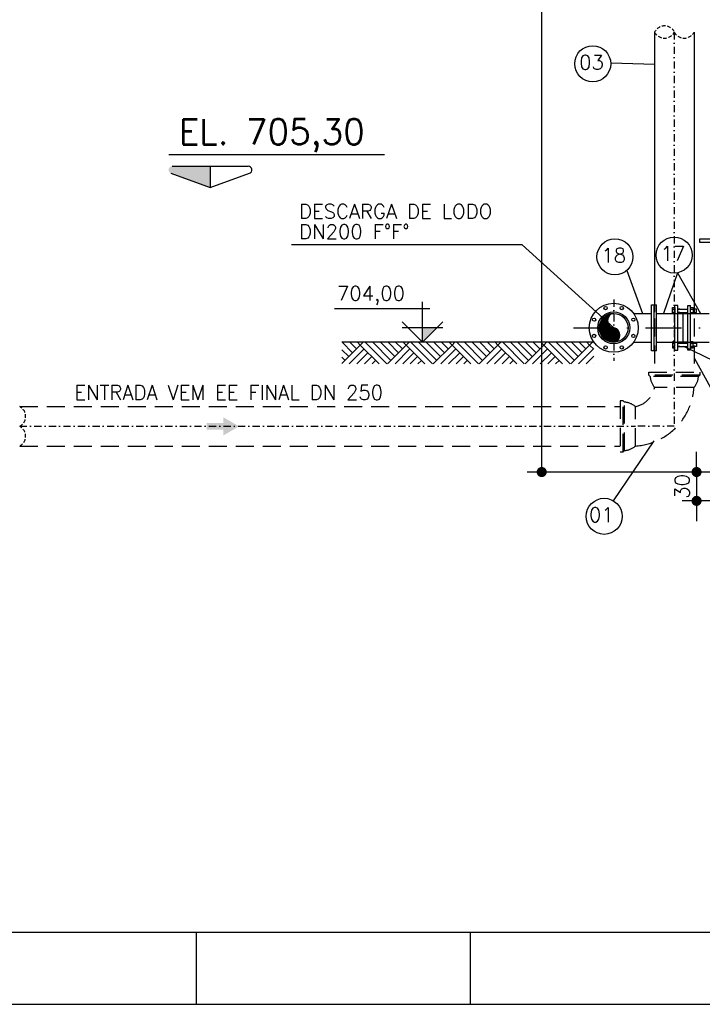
# Model space of a CAD drawing. Extents: x -5456 to -1251, y -1111 to 1859.
# Tile 1 of 24: x -4529 to -4055, y -1111 to -428. Entities that reach past the tile are written whole.
import ezdxf

# ---------------------------------------------------------------- set-up
doc = ezdxf.new("R2010")
doc.units = 0
doc.header["$LTSCALE"] = 10
doc.header["$MEASUREMENT"] = 0
for name, pattern in [('CENTERX2', [101.6, 63.5, -12.7, 12.7, -12.7]), ('DASHDOT', [1, 0.5, -0.25, 0, -0.25]), ('HIDDEN', [0.375, 0.25, -0.125])]:
    doc.linetypes.add(name, pattern=pattern)
doc.layers.get('0').update_dxf_attribs({"linetype": 'CONTINUOUS'})
doc.layers.get('DEFPOINTS').update_dxf_attribs({"linetype": 'CONTINUOUS'})
for name, color, linetype in [('BAR-EIXOS', 9, 'DASHDOT'), ('BAR-PECAS', 3, 'CONTINUOUS'), ('EIXO', 7, 'DASHDOT'), ('ELEVAÇÃO', 2, 'CONTINUOUS'), ('FLANGE', 9, 'CONTINUOUS'), ('PADRÃO', 5, 'CONTINUOUS'), ('PAREDES', 5, 'CONTINUOUS'), ('RELAÇÀO', 2, 'CONTINUOUS'), ('TUBULACAO', 2, 'CONTINUOUS')]:
    doc.layers.add(name, color=color, linetype=linetype)
doc.styles.add('ROMANS', font='romans.shx')
doc.dimstyles.new('DIM1', dxfattribs={"dimtxt": 10, "dimasz": 7, "dimexe": 10, "dimexo": 20, "dimgap": 5, "dimtad": 1, "dimdec": 0, "dimzin": 0, "dimdsep": 46, "dimtxsty": 'ROMANS', "dimblk": 'DOT', "dimblk1": 'DOT', "dimblk2": 'DOT', "dimsah": 1, "dimcen": 0, "dimclrd": 6, "dimclre": 6, "dimclrt": 2, "dimadec": 0, "dimazin": 0, "dimtfac": 1e-07, "dimtdec": 0, "dimtix": 1, "dimtmove": 2, "dimatfit": 3, "dimldrblk": 'DOT', "dimfxl": 0, "dimtolj": 1, "dimtzin": 0, "dimarcsym": 0})

# ---------------------------------------------------------------- blocks, each defined once
blk = doc.blocks.new('DOT')
at = {"color": 0, "linetype": 'ByBlock'}
blk.add_line((-0.5, 0), (-1, 0), dxfattribs=at)
at = {"color": 0, "linetype": 'ByBlock', "const_width": 0.5}
blk.add_lwpolyline([(-0.25, 0, 1), (0.25, 0, 1)], format="xyb", close=True, dxfattribs=at)
blk = doc.blocks.new('*D126')
at = {"color": 9, "lineweight": -2}
for p, q in [((-4033.4, -31.58), (-4176.46, -31.58)), ((-4166.46, -734.58), (-4166.46, -38.58)), ((-4033.4, -741.58), (-4176.46, -741.58))]:
    blk.add_line(p, q, dxfattribs=at)
at = {"layer": 'DEFPOINTS', "color": 0}
for p in [(-4166.46, -31.58), (-4013.4, -31.58), (-4013.4, -741.58)]:
    blk.add_point(p, dxfattribs=at)
at = {"color": 9, "lineweight": -2, "xscale": 7, "yscale": 7, "zscale": 7}
for p, rotation in [((-4166.46, -31.58), 90), ((-4166.46, -741.58), 270)]:
    blk.add_blockref('DOT', p, dxfattribs=dict(at, rotation=rotation))
at = {"color": 3, "insert": (-4176.46, -386.58), "char_height": 10, "attachment_point": 5, "rotation": 90, "style": 'ROMANS'}
blk.add_mtext('\\A1;715', dxfattribs=at)
blk = doc.blocks.new('_DOT')
at = {"color": 0, "linetype": 'ByBlock'}
blk.add_line((-0.5, 0), (-1, 0), dxfattribs=at)
at = {"color": 0, "linetype": 'ByBlock', "const_width": 0.5}
blk.add_lwpolyline([(-0.25, 0, 1), (0.25, 0, 1)], format="xyb", close=True, dxfattribs=at)
blk = doc.blocks.new('*D168')
at = {"color": 9, "lineweight": -2}
for p, q in [((-4059.04, -734.58), (-4059.04, -727.58)), ((-4041.06, -741.58), (-4069.04, -741.58)), ((-4059.04, -741.58), (-4059.04, -761.58)), ((-4039.64, -761.58), (-4069.04, -761.58)), ((-4059.04, -768.58), (-4059.04, -775.58))]:
    blk.add_line(p, q, dxfattribs=at)
at = {"layer": 'DEFPOINTS', "color": 0}
for p in [(-4021.06, -741.58), (-4059.04, -761.58), (-4019.64, -761.58)]:
    blk.add_point(p, dxfattribs=at)
at = {"color": 9, "lineweight": -2, "xscale": 7, "yscale": 7, "zscale": 7}
for p, rotation in [((-4059.04, -741.58), 270), ((-4059.04, -761.58), 90)]:
    blk.add_blockref('DOT', p, dxfattribs=dict(at, rotation=rotation))
at = {"color": 3, "insert": (-4069.04, -751.58), "char_height": 10, "attachment_point": 5, "rotation": 90, "style": 'ROMANS'}
blk.add_mtext('\\A1;30', dxfattribs=at)

msp = doc.modelspace()

# ---------------------------------------------------------------- hatches: boundary and pattern name
h = msp.add_hatch()
h.set_pattern_fill('ANSI31', color=9, scale=0.4, style=0)
h.set_pattern_definition([(45, (-1935.371713, 1908.41366), (-0.03535533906, 0.03535533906), [])])
edge = h.paths.add_edge_path()
edge.add_ellipse((-4116.54, -636.58), major_axis=(0, -5), ratio=0.842189, start_angle=180, end_angle=360, ccw=False)
edge.add_arc((-4116.54, -641.58), 10, 90, 180)
edge.add_arc((-4116.54, -641.58), 10, 180, 270)
edge.add_line((-4116.54, -651.58), (-4116.54, -641.58))
edge = h.paths.add_edge_path()
edge.add_ellipse((-4116.54, -646.58), major_axis=(0, -5), ratio=0.842189, start_angle=0, end_angle=180)
edge.add_line((-4116.54, -641.58), (-4116.54, -651.58))
at = {"linetype": 'Continuous'}
msp.add_hatch(color=1, dxfattribs=at).paths.add_polyline_path([(-4387.42, -712.15), (-4387.42, -716.27), (-4376.4, -709.9), (-4387.42, -703.54), (-4387.42, -707.65), (-4398.97, -707.65), (-4398.97, -712.15)])
at = {"layer": 'ELEVAÇÃO'}
msp.add_hatch(color=256, dxfattribs=at).paths.add_polyline_path([(-4249.09, -641.44), (-4238.95, -641.44), (-4249.09, -651.58)])
at = {"layer": 'PAREDES'}
h = msp.add_hatch(dxfattribs=at)
h.set_pattern_fill('AR-PARQ1', color=9, scale=1.875, angle=45, style=0)
h.set_pattern_definition([(45, (-8206.173, 3833.013), (31.819805, 3e-15), [22.5, -22.5]), (45, (-8208.825, 3835.665), (31.819805, 3e-15), [22.5, -22.5]), (45, (-8211.477, 3838.317), (31.819805, 3e-15), [22.5, -22.5]), (45, (-8214.128, 3840.968), (31.819805, 3e-15), [22.5, -22.5]), (45, (-8216.78, 3843.62), (31.819805, 3e-15), [22.5, -22.5]), (45, (-8219.431, 3846.272), (31.819805, 3e-15), [22.5, -22.5]), (45, (-8222.083, 3848.923), (31.819805, 3e-15), [22.5, -22.5]), (135, (-8190.263, 3848.923), (-31.819805, -3e-15), [22.5, -22.5]), (135, (-8187.612, 3851.575), (-31.819805, -3e-15), [22.5, -22.5]), (135, (-8184.96, 3854.227), (-31.819805, -3e-15), [22.5, -22.5]), (135, (-8182.308, 3856.878), (-31.819805, -3e-15), [22.5, -22.5]), (135, (-8179.657, 3859.53), (-31.819805, -3e-15), [22.5, -22.5]), (135, (-8177.005, 3862.182), (-31.819805, -3e-15), [22.5, -22.5]), (135, (-8174.353, 3864.833), (-31.819805, -3e-15), [22.5, -22.5])])
h.paths.add_polyline_path([(-4130.29, -651.58), (-4130.29, -666.58), (-4305.04, -666.58), (-4305.04, -651.58)])
at = {"layer": 'RELAÇÀO', "ltscale": 0.2}
msp.add_hatch(color=2, dxfattribs=at).paths.add_polyline_path([(-4396.39, -529.6), (-4396.4, -544.22), (-4423.64, -534.43, -0.841128), (-4422.79, -529.58)])

# ---------------------------------------------------------------- linework, layer by layer
at = {"color": 9}
for p, q in [((-4118.45, -457.94), (-4088.02, -458.7)), ((-4179.97, -584.04), (-4339.99, -584.04)), ((-4116.54, -641.58), (-4179.97, -584.04)), ((-4107.47, -601.79), (-4096.55, -631.58)), ((-4072.18, -603.4), (-4081.94, -631.58)), ((-4072.18, -603.4), (-4056.28, -631.58)), ((-4068.17, -654.3), (-4040.4, -667.68)), ((-4060.48, -662.86), (-4036.26, -706.89)), ((-4088.8, -720.01), (-4116.86, -761.55))]:
    msp.add_line(p, q, dxfattribs=at)
at = {"color": 9, "linetype": 'DASHDOT'}
msp.add_line((-4116.54, -622.03), (-4116.54, -664.44), dxfattribs=at)
at = {"color": 9, "linetype": 'DASHDOT', "ltscale": 5}
msp.add_line((-4144.52, -641.58), (-3834.09, -641.58), dxfattribs=at)
at = {"color": 9}
for centre in [(-4131.1, -458.5), (-4115.67, -592.36), (-4074.61, -591.14), (-4123.17, -772.28)]:
    msp.add_circle(centre, 12.5, dxfattribs=at)
at = {"color": 2}
msp.add_circle((-4116.54, -641.58), 10, dxfattribs=at)
at = {"color": 7, "linetype": 'HIDDEN'}
for centre, start, end in [((-4081.22, -440.03), 29.49786, 154.026), ((-4081.33, -433.04), 207.73593, 332.26407), ((-4067.63, -433.04), 207.73593, 332.26407), ((-4532.19, -703.03), 297.73593, 62.26407), ((-4532.19, -716.73), 297.73593, 62.26407)]:
    msp.add_arc(centre, 7.74, start, end, dxfattribs=at)
at = {"color": 51}
for centre, start_param, end_param in [((-4116.54, -636.58), 3.141593, 6.283185), ((-4116.54, -646.58), 0, 3.141593)]:
    msp.add_ellipse(centre, major_axis=(0, -5), ratio=0.842189, start_param=start_param, end_param=end_param, dxfattribs=at)
at = {"layer": 'BAR-EIXOS'}
for p, q in [((-4074.48, -436.64), (-4074.48, -632.88)), ((-4074.48, -632.88), (-4074.48, -682.88)), ((-4074.48, -682.88), (-4074.48, -709.88)), ((-4528.59, -709.88), (-4101.48, -709.88)), ((-4074.48, -709.88), (-4101.48, -709.88))]:
    msp.add_line(p, q, dxfattribs=at)
at = {"layer": 'BAR-PECAS'}
for p, q in [((-4088.18, -436.64), (-4088.18, -630.68)), ((-4060.78, -436.64), (-4060.78, -630.68))]:
    msp.add_line(p, q, dxfattribs=at)
at = {"layer": 'BAR-PECAS', "linetype": 'HIDDEN', "ltscale": 5}
for p, q in [((-4088.18, -635.08), (-4088.18, -672.33)), ((-4060.78, -635.08), (-4060.78, -672.33)), ((-4056.83, -674.31), (-4092.13, -674.31)), ((-4057.76, -675.24), (-4091.2, -675.24)), ((-4528.59, -696.18), (-4112.03, -696.18)), ((-4110.06, -727.53), (-4110.06, -692.23)), ((-4109.13, -726.6), (-4109.13, -693.16)), ((-4528.59, -723.58), (-4112.03, -723.58))]:
    msp.add_line(p, q, dxfattribs=at)
for points in [[(-4092.13, -672.33), (-4056.83, -672.33), (-4056.83, -674.31), (-4057.76, -675.24, -0.181063), (-4060.78, -682.88), (-4088.18, -682.88, -0.181063), (-4091.2, -675.24), (-4092.13, -674.31)], [(-4112.03, -692.23), (-4112.03, -727.53), (-4110.06, -727.53), (-4109.13, -726.6, 0.181063), (-4101.48, -723.58), (-4101.48, -696.18, 0.181063), (-4109.13, -693.16), (-4110.06, -692.23)]]:
    msp.add_lwpolyline(points, format="xyb", close=True, dxfattribs=at)
for radius, start, end in [(43.82, 273.94454, 356.05546), (16.59, 280.46812, 349.53188)]:
    msp.add_arc((-4104.5, -679.87), radius, start, end, dxfattribs=at)
at = {"layer": 'EIXO', "color": 5, "linetype": 'CENTERX2', "ltscale": 1.5}
msp.add_line((-4275.44, -521.58), (-4425.08, -521.58), dxfattribs=at)
at = {"layer": 'ELEVAÇÃO', "color": 3, "linetype": 'Continuous'}
for p, q in [((-4249.09, -651.58), (-4249.09, -623.46)), ((-4244.09, -628.46), (-4310.14, -628.46)), ((-4249.09, -651.58), (-4263.23, -637.44)), ((-4263.23, -641.44), (-4234.95, -641.44)), ((-4249.09, -651.58), (-4234.95, -637.44))]:
    msp.add_line(p, q, dxfattribs=at)
at = {"layer": 'FLANGE', "color": 3}
for p, q in [((-4090.3, -625.58), (-4086.78, -625.58)), ((-4090.3, -657.58), (-4090.3, -625.58)), ((-4088.54, -657.58), (-4088.54, -625.58)), ((-4086.78, -657.58), (-4086.78, -625.58)), ((-4086.78, -657.58), (-4090.3, -657.58))]:
    msp.add_line(p, q, dxfattribs=at)
at = {"layer": 'FLANGE'}
msp.add_circle((-4116.54, -641.58), 17, dxfattribs=at)
at = {"layer": 'PADRÃO', "color": 2}
for p, q in [((-4405.98, -1110.61), (-4405.98, -1060.61)), ((-4215.98, -1110.61), (-4215.98, -1060.61))]:
    msp.add_line(p, q, dxfattribs=at)
msp.add_lwpolyline([(-5455.98, 1859.39), (-5455.98, -1110.61), (-1250.98, -1110.61), (-1250.98, 1859.39), (-5455.98, 1859.39)], dxfattribs=at)
at = {"layer": 'PADRÃO', "color": 1}
msp.add_lwpolyline([(-5330.98, -1060.61), (-1300.98, -1060.61), (-1300.98, 1809.39), (-5330.98, 1809.39)], close=True, dxfattribs=at)
at = {"layer": 'PAREDES'}
msp.add_line((-4130.29, -651.58), (-4305.04, -651.58), dxfattribs=at)
at = {"layer": 'RELAÇÀO', "color": 2}
for p, q in [((-4422.79, -529.58), (-4369.99, -529.62)), ((-4396.39, -529.6), (-4396.4, -544.22)), ((-4423.64, -534.43), (-4396.4, -544.22)), ((-4396.4, -544.22), (-4369.15, -534.48))]:
    msp.add_line(p, q, dxfattribs=at)
msp.add_arc((-4370, -532.12), 2.5, 289.77391, 90.04646, dxfattribs=at)
at = {"layer": 'TUBULACAO', "color": 3}
for p, q in [((-4075.82, -631.89), (-4075.82, -627.61)), ((-4075.82, -627.61), (-4074.04, -627.61)), ((-4075.82, -631.89), (-4075.82, -627.61)), ((-4075.82, -627.61), (-4074.04, -627.61)), ((-4074.04, -657.13), (-4074.04, -626.04)), ((-4072.08, -626.04), (-4074.04, -626.04)), ((-4072.08, -626.04), (-4074.04, -626.04)), ((-4074.04, -657.13), (-4074.04, -626.04)), ((-4074.04, -627.61), (-4074.04, -631.89)), ((-4074.04, -627.61), (-4074.04, -631.89)), ((-4072.08, -657.13), (-4072.08, -626.04)), ((-4072.08, -657.13), (-4072.08, -626.04)), ((-4065.12, -657.13), (-4065.12, -626.04)), ((-4065.12, -626.04), (-4063.16, -626.04)), ((-4063.16, -657.13), (-4063.16, -626.04)), ((-4063.16, -631.89), (-4063.16, -627.61)), ((-4063.16, -627.61), (-4061.38, -627.61)), ((-4061.38, -627.61), (-4061.38, -631.89)), ((-4102.79, -631.58), (-4090.3, -631.58)), ((-4086.78, -631.58), (-4050.42, -631.58)), ((-4075.82, -628.55), (-4074.04, -628.55)), ((-4075.82, -628.55), (-4074.04, -628.55)), ((-4075.82, -630.95), (-4074.04, -630.95)), ((-4075.82, -630.95), (-4074.04, -630.95)), ((-4074.04, -631.89), (-4075.82, -631.89)), ((-4074.04, -631.89), (-4075.82, -631.89)), ((-4072.08, -628.55), (-4065.12, -628.55)), ((-4070.62, -628.55), (-4072.08, -628.55)), ((-4072.08, -630.95), (-4065.12, -630.95)), ((-4070.62, -630.95), (-4072.08, -630.95)), ((-4065.12, -631.6), (-4072.08, -631.6)), ((-4070.62, -631.6), (-4072.08, -631.6)), ((-4068.6, -631.6), (-4068.6, -651.57)), ((-4063.16, -628.55), (-4061.38, -628.55)), ((-4063.16, -630.95), (-4061.38, -630.95)), ((-4061.38, -631.89), (-4063.16, -631.89)), ((-4059.08, -628.55), (-4061.38, -628.55)), ((-4061.38, -630.95), (-4059.08, -630.95)), ((-4059.08, -630.95), (-4059.08, -628.55)), ((-4102.79, -651.58), (-4090.3, -651.58)), ((-4086.78, -651.58), (-4050.42, -651.58)), ((-4074.04, -651.27), (-4075.82, -651.27)), ((-4075.82, -651.27), (-4075.82, -655.55)), ((-4074.04, -651.27), (-4075.82, -651.27)), ((-4075.82, -651.27), (-4075.82, -655.55)), ((-4075.82, -652.21), (-4074.04, -652.21)), ((-4075.82, -652.21), (-4074.04, -652.21)), ((-4075.82, -654.61), (-4074.04, -654.61)), ((-4075.82, -654.61), (-4074.04, -654.61)), ((-4074.04, -655.55), (-4074.04, -651.27)), ((-4074.04, -655.55), (-4074.04, -651.27)), ((-4065.12, -651.57), (-4072.08, -651.57)), ((-4070.62, -651.57), (-4072.08, -651.57)), ((-4072.08, -652.21), (-4065.12, -652.21)), ((-4070.62, -652.21), (-4072.08, -652.21)), ((-4072.08, -654.61), (-4065.12, -654.61)), ((-4070.62, -654.61), (-4072.08, -654.61)), ((-4061.38, -651.27), (-4063.16, -651.27)), ((-4063.16, -651.27), (-4063.16, -655.55)), ((-4063.16, -652.21), (-4061.38, -652.21)), ((-4063.16, -654.61), (-4061.38, -654.61)), ((-4061.38, -655.55), (-4061.38, -651.27)), ((-4061.38, -652.21), (-4059.08, -652.21)), ((-4059.08, -654.61), (-4061.38, -654.61)), ((-4059.08, -652.21), (-4059.08, -654.61)), ((-4075.82, -655.55), (-4074.04, -655.55)), ((-4075.82, -655.55), (-4074.04, -655.55)), ((-4074.04, -657.13), (-4072.08, -657.13)), ((-4074.04, -657.13), (-4072.08, -657.13)), ((-4063.16, -657.13), (-4065.12, -657.13)), ((-4063.16, -655.55), (-4061.38, -655.55))]:
    msp.add_line(p, q, dxfattribs=at)
msp.add_lwpolyline([(-4023.46, -580.15), (-4057.04, -580.15), (-4057.04, -582.15), (-4023.46, -582.15)], dxfattribs=at)
for centre, radius in [((-4122.19, -627.95), 1.15), ((-4110.9, -627.95), 1.15), ((-4130.17, -635.94), 1.15), ((-4116.54, -641.58), 11.1), ((-4102.91, -635.94), 1.15), ((-4130.17, -647.22), 1.15), ((-4102.91, -647.22), 1.15), ((-4122.19, -655.21), 1.15), ((-4110.9, -655.21), 1.15)]:
    msp.add_circle(centre, radius, dxfattribs=at)

# ---------------------------------------------------------------- texts
at = {"color": 2, "style": 'ROMANS'}
for s, p in [('03', (-4140.5, -462.45)), ('18', (-4125.07, -596.3)), ('17', (-4084.01, -595.08)), ('01', (-4133.66, -776.22))]:
    msp.add_text(s, height=10, dxfattribs=at).set_placement(p)
at = {"color": 5, "style": 'ROMANS'}
msp.add_text('EL. 705,30', height=17.5, dxfattribs=at).set_placement((-4418.22, -514.38))
at = {"color": 3, "style": 'ROMANS'}
for s, p in [('DESCARGA DE LODO', (-4334.91, -565.85)), ('DN200 F%%DF%%D', (-4334.77, -579.85)), ('704,00', (-4308.48, -622.67)), ('ENTRADA VEM EE FINAL DN 250', (-4490.77, -691.45))]:
    msp.add_text(s, height=10, dxfattribs=at).set_placement(p)

# ---------------------------------------------------------------- dimensions: what is measured, and where the dimension line sits
at = {"color": 2}
for base, p1, p2, text, picture, middle in [((-4166.46, -31.58), (-4013.4, -741.58), (-4013.4, -31.58), '715', '*D126', (-4176.46, -386.58)), ((-4059.04, -761.58), (-4021.06, -741.58), (-4019.64, -761.58), '30', '*D168', (-4069.04, -751.58))]:
    dim = msp.add_linear_dim(base=base, p1=p1, p2=p2, angle=90, text=text, dimstyle='DIM1', override={"dimclrd": 9, "dimclre": 9, "dimclrt": 3}, dxfattribs=at)
    dim.commit()
    dim.dimension.update_dxf_attribs({"geometry": picture, "text_midpoint": middle})

doc.saveas('drawing.dxf')
